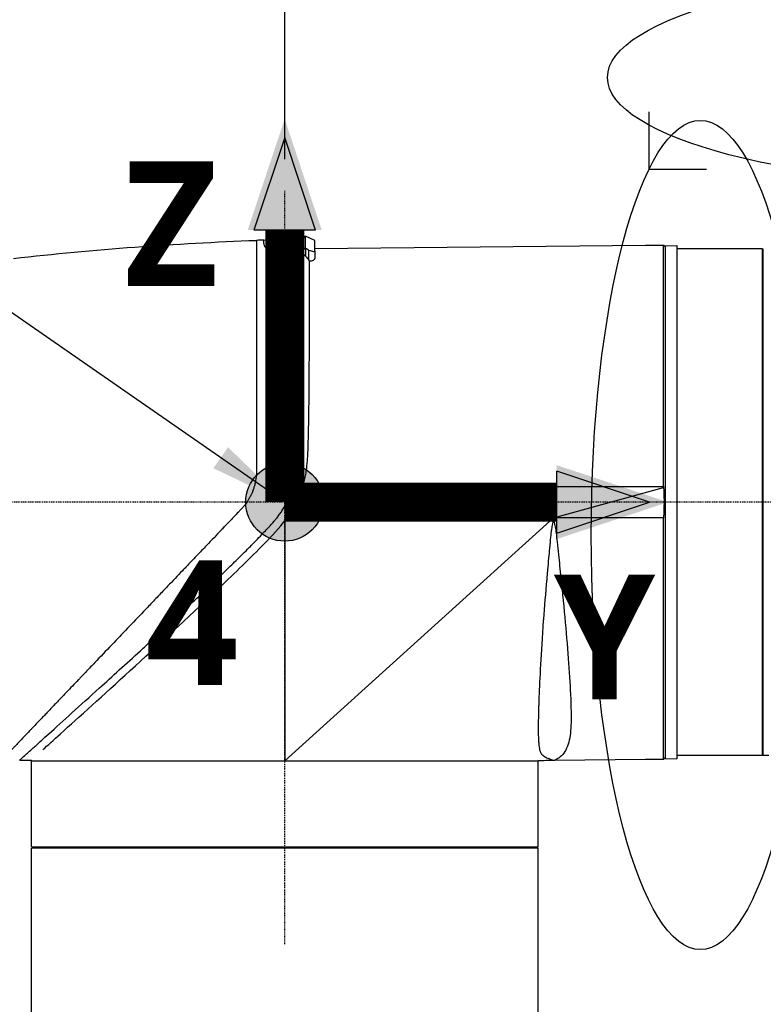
# Model space of a CAD drawing. Header units: millimetres. Extents: x 0 to 3390, y 0 to 1680.
# Tile 117 of 194: x 997 to 1092, y 1126 to 1253. Entities that reach past the tile are written whole.
import ezdxf

# ---------------------------------------------------------------- set-up
doc = ezdxf.new("R2010")
doc.units = ezdxf.units.MM
doc.header["$LTSCALE"] = 0.2
doc.linetypes.add('CENTER2', pattern=[1.125, 0.75, -0.125, 0.125, -0.125])
for name, color, linetype in [('02_Center Line', 1, 'CENTER2'), ('07_Special Line2', 76, 'Continuous'), ('12_Before Rev.Num.', 5, 'Continuous'), ('13_After Rev.Num.', 6, 'Continuous')]:
    doc.layers.add(name, color=color, linetype=linetype)
doc.layers.add('14_Mark', color=7, linetype='Continuous', true_color=0xe03c31)
doc.styles.add('Rainbow-4.0 Style', font='malgunsl.ttf')
doc.styles.add('Rainbow-5.0 Style', font='malgunsl.ttf')
doc.dimstyles.new('Rainbow-4.0 Style', dxfattribs={"dimtxt": 3.5, "dimasz": 2.5, "dimexe": 1, "dimexo": 1, "dimgap": 1, "dimtad": 1, "dimdsep": 46, "dimtxsty": 'Rainbow-4.0 Style', "dimcen": 0, "dimclrd": 251, "dimclre": 251, "dimclrt": 7, "dimazin": 3, "dimtp": 0.1, "dimtm": 0.1, "dimtfac": 0.61, "dimtmove": 0, "dimatfit": 3, "dimfxl": 1, "dimlwd": -1, "dimlwe": -1, "dimarcsym": 1})

# ---------------------------------------------------------------- blocks, each defined once
blk = doc.blocks.new('A$Cbf9293de')
for p, q in [((-103.74, 808.92), (-102.3, 809.26)), ((-98.38, 809.43), (-98.38, 809.43)), ((-97.17, 808.85), (-98.37, 809.43)), ((-97.17, 807.56), (-97.17, 808.85)), ((-99.28, 807.46), (-98.39, 807.84)), ((-98.38, 807.84), (-98.38, 807.85)), ((-97.17, 807.84), (-54.75, 808.27)), ((-97.17, 807.55), (-97.17, 806.55)), ((-54.75, 808.27), (-54.75, 808.27)), ((-52.44, 777.3), (-52.44, 808.29)), ((-52.25, 808.2), (-50.75, 808.25)), ((-52.25, 808.2), (-52.25, 742.4)), ((-50.75, 808.25), (-50.75, 742.35)), ((-39.75, 807.8), (-50.75, 807.8)), ((-39.75, 742.8), (-39.75, 807.8)), ((-39.65, 742.8), (-39.65, 807.8)), ((-104.67, 806.22), (-104.67, 806.22)), ((-104.67, 805.94), (-104.67, 805.94)), ((-104.67, 805.62), (-104.67, 805.61)), ((-104.67, 804.77), (-104.67, 804.77)), ((-104.67, 804.17), (-104.67, 804.17)), ((-104.67, 800.69), (-104.67, 800.69)), ((-39.75, 800.55), (-39.65, 800.55)), ((-104.67, 794.94), (-104.67, 794.94)), ((-99.46, 775.39), (-66.55, 777.3)), ((-66.55, 777.3), (-52.44, 777.3)), ((-66.55, 773.3), (-66.55, 777.3)), ((-66.55, 773.3), (-52.44, 777.19)), ((-100.17, 776.57), (-99.14, 776.12)), ((-101.05, 774.76), (-101.05, 774.75)), ((-99.55, 775.21), (-66.55, 773.3)), ((-107.1, 773.91), (-107.1, 773.91)), ((-101.05, 742.1), (-66.55, 773.3)), ((-52.45, 773.3), (-66.55, 773.3)), ((-52.45, 742.3), (-52.45, 773.3)), ((-108.48, 772.46), (-108.48, 772.46)), ((-101.05, 772.89), (-101.05, 742.1)), ((-39.75, 750.05), (-39.65, 750.05)), ((-39.75, 742.8), (-50.75, 742.8)), ((-38.95, 742.8), (-39.65, 742.8)), ((-135.05, 742.22), (-133.55, 742.22)), ((-133.55, 731.1), (-133.55, 742.22)), ((-133.55, 742.1), (-68.55, 742.1)), ((-68.55, 731.1), (-68.55, 742.1)), ((-66.66, 742.17), (-67.05, 742.15)), ((-54.75, 742.28), (-66.42, 742.17)), ((-54.75, 742.28), (-54.75, 742.28)), ((-52.25, 742.4), (-50.75, 742.35)), ((-133.55, 731.1), (-68.55, 731.1)), ((-68.55, 730.9), (-133.55, 730.9)), ((-133.55, 704.91), (-133.55, 730.9)), ((-126.55, 730.9), (-126.55, 731.1)), ((-103.38, 731.1), (-103.38, 730.9)), ((-102.96, 731.1), (-102.96, 730.9)), ((-99.14, 731.1), (-99.14, 730.9)), ((-98.72, 730.9), (-98.72, 731.1)), ((-75.55, 730.9), (-75.55, 731.1)), ((-68.54, 704.84), (-68.55, 730.9))]:
    blk.add_line(p, q)
for centre, major_axis, ratio, start_param, end_param in [((-89.55, 393.39), (-15.12, 415.5), 1, 6.280953, 6.283185), ((-78.84, 695.31), (17.72, -122.9), 0.067011, 3.545612, 3.565516), ((-103.46, 802.92), (-0.1, -328.93), 0.016738, 1.581219, 1.585181), ((-41.28, 865.8), (4293.52, 43.8), 0.013367, 4.709116, 4.709653), ((-102.36, 778.89), (-8.7, -9.12), 0.000171, 0.683208, 0.789218), ((-65.16, 656.39), (6124.47, 53.44), 0.014009, 1.568599, 1.568975)]:
    blk.add_ellipse(centre, major_axis=major_axis, ratio=ratio, start_param=start_param, end_param=end_param)
for points, knots in [([(-104.67, 808.89), (-104.67, 808.89), (-104.67, 807.86), (-104.67, 805.85), (-104.67, 805.84), (-104.67, 805.84), (-104.67, 805.83), (-104.67, 804.83), (-104.67, 803.6), (-104.67, 802.18), (-104.67, 801.46), (-104.67, 800.7), (-104.67, 799.89), (-104.67, 799.49), (-104.67, 799.07), (-104.67, 798.65), (-104.67, 798.44), (-104.67, 798.22), (-104.67, 798), (-104.67, 797.9), (-104.67, 797.79), (-104.67, 797.68), (-104.67, 797.57), (-104.67, 797.5), (-104.67, 797.34), (-104.67, 797.3), (-104.67, 797.26), (-104.67, 797.21), (-104.67, 795.15), (-104.67, 793.11), (-104.67, 791.26), (-104.67, 790.94), (-104.67, 790.62), (-104.67, 790.31), (-104.67, 789.24), (-104.67, 788.24), (-104.67, 787.33), (-104.67, 786.88), (-104.67, 786.44), (-104.67, 786.03), (-104.67, 785.83), (-104.67, 785.63), (-104.67, 785.44), (-104.67, 785.34), (-104.67, 785.24), (-104.67, 785.15), (-104.67, 785.1), (-104.67, 785.06), (-104.67, 785.01), (-104.67, 784.96), (-104.67, 784.96), (-104.67, 784.87), (-104.67, 784.76), (-104.67, 784.66), (-104.67, 784.55), (-104.67, 783.97), (-104.67, 783.43), (-104.67, 782.94), (-104.67, 782.65), (-104.67, 782.38), (-104.67, 782.12), (-104.67, 781.99), (-104.67, 781.86), (-104.67, 781.74), (-104.67, 781.62), (-104.67, 781.56), (-104.67, 781.39), (-104.67, 781.26), (-104.67, 781.13), (-104.67, 781), (-104.67, 780.81), (-104.67, 780.63), (-104.67, 780.46), (-104.67, 780.17), (-104.67, 779.93), (-104.67, 779.63), (-104.67, 779.48), (-104.67, 779.33), (-104.67, 779.19), (-104.67, 779.11), (-104.67, 779.04), (-104.68, 778.97), (-104.68, 778.89), (-104.69, 778.79), (-104.69, 778.74), (-104.71, 778.56), (-104.78, 778.07), (-104.82, 777.86), (-104.85, 777.74), (-104.88, 777.59), (-104.93, 777.4), (-104.97, 777.29), (-105.01, 777.15), (-105.06, 777), (-105.12, 776.81), (-105.19, 776.65), (-105.24, 776.51), (-105.27, 776.45), (-105.3, 776.38), (-105.33, 776.33), (-105.35, 776.27), (-105.36, 776.25), (-105.4, 776.18), (-105.46, 776.05), (-105.53, 775.92), (-105.6, 775.8), (-105.85, 775.36), (-106.13, 774.97), (-106.37, 774.69), (-106.45, 774.59), (-106.56, 774.48), (-106.67, 774.36), (-106.78, 774.25), (-106.89, 774.13), (-106.98, 774.03), (-107.18, 773.83), (-107.41, 773.59), (-107.6, 773.39), (-107.79, 773.19), (-107.99, 772.98), (-108.19, 772.76), (-108.3, 772.66), (-108.4, 772.55), (-108.51, 772.43), (-108.61, 772.32), (-108.75, 772.18), (-108.83, 772.1), (-108.96, 771.96), (-109.09, 771.82), (-109.23, 771.68), (-109.8, 771.08), (-110.42, 770.43), (-111.08, 769.74), (-111.49, 769.31), (-111.92, 768.86), (-112.36, 768.4), (-112.58, 768.17), (-112.8, 767.93), (-113.03, 767.69), (-113.15, 767.57), (-113.26, 767.45), (-113.38, 767.33), (-113.49, 767.21), (-113.63, 767.06), (-113.73, 766.96), (-113.88, 766.81), (-114.02, 766.65), (-114.17, 766.5), (-114.79, 765.85), (-115.43, 765.18), (-116.07, 764.51), (-116.47, 764.09), (-116.87, 763.67), (-117.28, 763.24), (-117.48, 763.03), (-117.69, 762.82), (-117.89, 762.6), (-118.1, 762.39), (-118.32, 762.15), (-118.51, 761.95), (-118.65, 761.81), (-118.78, 761.67), (-118.92, 761.52), (-120.28, 760.09), (-121.64, 758.67), (-122.97, 757.27), (-123.71, 756.51), (-124.43, 755.74), (-125.15, 754.99), (-125.51, 754.62), (-125.86, 754.25), (-126.21, 753.88), (-126.39, 753.7), (-126.56, 753.51), (-126.74, 753.33), (-126.91, 753.15), (-127.11, 752.94), (-127.26, 752.79), (-127.35, 752.69), (-127.44, 752.59), (-127.53, 752.5), (-128.02, 751.98), (-128.53, 751.45), (-129.05, 750.91), (-129.36, 750.59), (-129.67, 750.26), (-129.98, 749.93), (-130.14, 749.77), (-130.29, 749.61), (-130.45, 749.44), (-130.53, 749.36), (-130.6, 749.28), (-130.68, 749.2), (-130.72, 749.15), (-130.76, 749.11), (-130.8, 749.07), (-130.84, 749.03), (-130.9, 748.97), (-130.92, 748.95), (-131.08, 748.78), (-131.3, 748.55), (-131.56, 748.27), (-131.7, 748.13), (-131.84, 747.98), (-131.99, 747.82), (-132.15, 747.66), (-132.33, 747.47), (-132.48, 747.31), (-132.8, 746.98), (-133.06, 746.7), (-133.28, 746.47), (-133.39, 746.35), (-133.49, 746.25), (-133.59, 746.15), (-133.63, 746.11), (-133.67, 746.06), (-133.72, 746.02), (-133.74, 746), (-133.76, 745.97), (-133.78, 745.95), (-133.8, 745.93), (-133.8, 745.93), (-133.83, 745.9), (-133.89, 745.84), (-133.94, 745.78), (-134, 745.72), (-134.4, 745.3), (-134.73, 744.96), (-135, 744.67), (-135.16, 744.5), (-135.3, 744.36), (-135.42, 744.23), (-135.48, 744.17), (-135.54, 744.11), (-135.59, 744.05), (-135.62, 744.02), (-135.65, 744), (-135.67, 743.97), (-135.69, 743.94), (-135.71, 743.92), (-135.74, 743.89), (-135.78, 743.86), (-135.81, 743.82), (-135.84, 743.79), (-136.06, 743.57), (-136.21, 743.41), (-136.3, 743.31), (-136.38, 743.23), (-136.4, 743.2), (-136.41, 743.19)], [0.0000001, 0.0000001, 0.0000001, 0.0000001, 0.125, 0.125, 0.125, 0.1253503, 0.1253503, 0.1253503, 0.1875, 0.1875, 0.1875, 0.21875, 0.21875, 0.21875, 0.234375, 0.234375, 0.234375, 0.2421875, 0.2421875, 0.2421875, 0.2460937, 0.2460937, 0.2460937, 0.25, 0.25, 0.25, 0.2511149, 0.2511149, 0.2511149, 0.3034243, 0.3034243, 0.3034243, 0.3125, 0.3125, 0.3125, 0.34375, 0.34375, 0.34375, 0.359375, 0.359375, 0.359375, 0.3671875, 0.3671875, 0.3671875, 0.3710937, 0.3710937, 0.3710937, 0.3730469, 0.3730469, 0.3730469, 0.375, 0.375, 0.375, 0.3773995, 0.3773995, 0.3773995, 0.390625, 0.390625, 0.390625, 0.3984375, 0.3984375, 0.3984375, 0.4023437, 0.4023437, 0.4023437, 0.40625, 0.40625, 0.40625, 0.409484, 0.409484, 0.409484, 0.4140625, 0.4140625, 0.4140625, 0.421875, 0.421875, 0.421875, 0.4257812, 0.4257812, 0.4257812, 0.4277344, 0.4277344, 0.4277344, 0.4296875, 0.4296875, 0.4296875, 0.4375, 0.4375, 0.4375, 0.4422156, 0.4422156, 0.4422156, 0.4453125, 0.4453125, 0.4453125, 0.4492187, 0.4492187, 0.4492187, 0.4511719, 0.4511719, 0.4511719, 0.453125, 0.453125, 0.453125, 0.4564958, 0.4564958, 0.4564958, 0.46875, 0.46875, 0.46875, 0.4727702, 0.4727702, 0.4727702, 0.4765625, 0.4765625, 0.4765625, 0.484375, 0.484375, 0.484375, 0.4921875, 0.4921875, 0.4921875, 0.4960937, 0.4960937, 0.4960937, 0.5, 0.5, 0.5, 0.5059836, 0.5059836, 0.5059836, 0.53125, 0.53125, 0.53125, 0.546875, 0.546875, 0.546875, 0.5546875, 0.5546875, 0.5546875, 0.5585937, 0.5585937, 0.5585937, 0.5625, 0.5625, 0.5625, 0.5685376, 0.5685376, 0.5685376, 0.59375, 0.59375, 0.59375, 0.609375, 0.609375, 0.609375, 0.6171875, 0.6171875, 0.6171875, 0.625, 0.625, 0.625, 0.6307049, 0.6307049, 0.6307049, 0.6875, 0.6875, 0.6875, 0.71875, 0.71875, 0.71875, 0.734375, 0.734375, 0.734375, 0.7421875, 0.7421875, 0.7421875, 0.75, 0.75, 0.75, 0.7549609, 0.7549609, 0.7549609, 0.78125, 0.78125, 0.78125, 0.796875, 0.796875, 0.796875, 0.8046875, 0.8046875, 0.8046875, 0.8085937, 0.8085937, 0.8085937, 0.8105469, 0.8105469, 0.8105469, 0.8125, 0.8125, 0.8125, 0.828125, 0.828125, 0.828125, 0.8359375, 0.8359375, 0.8359375, 0.84375, 0.84375, 0.84375, 0.859375, 0.859375, 0.859375, 0.8671875, 0.8671875, 0.8671875, 0.8710937, 0.8710937, 0.8710937, 0.8730469, 0.8730469, 0.8730469, 0.875, 0.875, 0.875, 0.8787021, 0.8787021, 0.8787021, 0.90625, 0.90625, 0.90625, 0.921875, 0.921875, 0.921875, 0.9296875, 0.9296875, 0.9296875, 0.9335937, 0.9335937, 0.9335937, 0.9375, 0.9375, 0.9375, 0.9423203, 0.9423203, 0.9423203, 0.9736147, 0.9736147, 0.9736147, 1, 1, 1, 1]), ([(-99.28, 807.46), (-99.3, 807.46), (-99.36, 807.46), (-99.5, 807.47), (-99.56, 807.47), (-99.72, 807.48), (-99.83, 807.49), (-100.17, 807.5), (-100.39, 807.51), (-101.05, 807.55), (-101.53, 807.58), (-102.31, 807.65), (-102.58, 807.69), (-102.93, 807.75), (-103.07, 807.78), (-103.31, 807.85), (-103.4, 807.89), (-103.54, 807.99), (-103.58, 808.04), (-103.63, 808.15), (-103.64, 808.2), (-103.68, 808.35), (-103.7, 808.45), (-103.72, 808.58), (-103.73, 808.63), (-103.74, 808.75), (-103.74, 808.81), (-103.74, 808.88), (-103.74, 808.89), (-103.74, 808.91), (-103.74, 808.91), (-103.74, 808.92), (-103.74, 808.92), (-103.74, 808.92), (-103.74, 808.92), (-103.74, 808.92)], [-0.2942606, -0.2942606, -0.2942606, -0.2942606, -0.2900779, -0.2900779, -0.2872297, -0.2872297, -0.2815226, -0.2815226, -0.2701942, -0.2701942, -0.2477344, -0.2477344, -0.2279096, -0.2279096, -0.2119381, -0.2119381, -0.1956887, -0.1956887, -0.1764874, -0.1764874, -0.1625002, -0.1625002, -0.1230502, -0.1230502, -0.0987492, -0.0987492, -0.0511045, -0.0511045, -0.027089, -0.027089, -0.0150846, -0.0150846, -0.0090821, -0.0090821, -0.0000021, -0.0000021, -0.0000021, -0.0000021]), ([(-102.3, 809.26), (-102.3, 809.26), (-102.3, 809.26), (-102.3, 809.26), (-102.3, 809.26), (-102.3, 809.26), (-102.3, 809.26), (-102.3, 809.25), (-102.3, 809.24), (-102.29, 809.23), (-102.29, 809.22), (-102.29, 809.21), (-102.29, 809.21), (-102.29, 809.2), (-102.29, 809.19), (-102.29, 809.18), (-102.29, 809.17), (-102.29, 809.16), (-102.29, 809.14), (-102.29, 809.13), (-102.29, 809.12), (-102.29, 809.11), (-102.29, 809.1), (-102.29, 809.1)], [-0.1234483, -0.1234483, -0.1234483, -0.1234483, -0.1138915, -0.1138915, -0.1075992, -0.1075992, -0.0950198, -0.0950198, -0.06993, -0.06993, -0.0531988, -0.0531988, -0.0468352, -0.0468352, -0.0357297, -0.0357297, -0.0274255, -0.0274255, -0.0147883, -0.0147883, -0.0085779, -0.0085779, -0.0004311, -0.0004311, -0.0004311, -0.0004311]), ([(-102.29, 809.1), (-101.49, 809.13), (-100.69, 809.17), (-99.9, 809.2), (-99.61, 809.21), (-99.31, 809.22), (-99.02, 809.23), (-98.87, 809.24), (-98.73, 809.25), (-98.58, 809.25), (-98.52, 809.25), (-98.45, 809.26), (-98.39, 809.26)], [0.000085, 0.000085, 0.000085, 0.000085, 0.6110284, 0.6110284, 0.6110284, 0.8363328, 0.8363328, 0.8363328, 0.948985, 0.948985, 0.948985, 0.996496, 0.996496, 0.996496, 0.996496]), ([(-98.38, 807.85), (-99.08, 807.88), (-99.76, 807.92), (-101.07, 808.03), (-101.76, 808.11), (-102.28, 808.44), (-102.23, 808.62), (-102.27, 808.9), (-102.28, 809.01), (-102.29, 809.1)], [0.0019489, 0.0019489, 0.0019489, 0.0019489, 0.25, 0.25, 0.5, 0.5, 0.75, 0.75, 0.999997, 0.999997, 0.999997, 0.999997]), ([(-98.39, 809.26), (-98.39, 809.27), (-98.39, 809.34), (-98.38, 809.4), (-98.37, 809.41), (-98.37, 809.43), (-98.37, 809.43), (-98.38, 809.43)], [0.00092964, 0.00092964, 0.00092964, 0.00092964, 0.03676588, 0.03676588, 0.04926396, 0.04926396, 0.06254244, 0.06254244, 0.06254244, 0.06254244]), ([(-98.38, 807.85), (-98.39, 808.25), (-98.38, 808.57), (-98.39, 809.01), (-98.39, 809.15), (-98.39, 809.26)], [-1.0181867, -1.0181867, -1.0181867, -1.0181867, -0.6472586, -0.6472586, -0.3672024, -0.3672024, -0.3672024, -0.3672024]), ([(-98.84, 807.44), (-98.84, 805.34), (-98.83, 801.11), (-98.87, 792.88), (-98.89, 789.81), (-98.96, 784.93), (-99.01, 783.26), (-99.12, 779.87), (-99.52, 778.16), (-100.17, 776.57)], [0.0000232, 0.0000232, 0.0000232, 0.0000232, 0.4999958, 0.4999958, 0.7499979, 0.7499979, 0.874999, 0.874999, 1, 1, 1, 1]), ([(-99.28, 807.46), (-99.21, 807.46), (-99.13, 807.45), (-98.98, 807.44), (-98.91, 807.44), (-98.84, 807.44)], [0.00024209, 0.00024209, 0.00024209, 0.00024209, 0.02319993, 0.02319993, 0.04618217, 0.04618217, 0.04618217, 0.04618217]), ([(-98.38, 806.84), (-98.46, 806.94), (-98.53, 807.04), (-98.68, 807.24), (-98.76, 807.34), (-98.84, 807.44)], [-0.07622943, -0.07622943, -0.07622943, -0.07622943, -0.03808395, -0.03808395, -0.00012839, -0.00012839, -0.00012839, -0.00012839]), ([(-97.95, 807.65), (-98.01, 807.67), (-98.07, 807.7), (-98.22, 807.77), (-98.3, 807.8), (-98.38, 807.85)], [1.91745101, 1.91745101, 1.91745101, 1.91745101, 1.93759438, 1.93759438, 1.96512969, 1.96512969, 1.96512969, 1.96512969]), ([(-97.95, 807.65), (-97.85, 807.6), (-97.75, 807.56), (-97.54, 807.5), (-97.44, 807.48), (-97.29, 807.46), (-97.23, 807.47), (-97.18, 807.51), (-97.17, 807.53), (-97.17, 807.56)], [0.3256072, 0.3256072, 0.3256072, 0.3256072, 0.3579332, 0.3579332, 0.3960501, 0.3960501, 0.4329894, 0.4329894, 0.4611698, 0.4611698, 0.4611698, 0.4611698]), ([(-52.44, 808.29), (-52.42, 808.27), (-52.39, 808.24), (-52.33, 808.18), (-52.29, 808.14), (-52.25, 808.1)], [0.20137985, 0.20137985, 0.20137985, 0.20137985, 0.21152011, 0.21152011, 0.22888714, 0.22888714, 0.22888714, 0.22888714]), ([(-98.38, 806.84), (-98.31, 806.76), (-98.24, 806.67), (-98.1, 806.51), (-98.02, 806.42), (-97.95, 806.34)], [-0.0669178, -0.0669178, -0.0669178, -0.0669178, -0.03403581, -0.03403581, -0.00086344, -0.00086344, -0.00086344, -0.00086344]), ([(-98.07, 781.63), (-98.03, 782.62), (-98.01, 783.6), (-97.97, 785.52), (-97.95, 786.47), (-97.91, 789.28), (-97.9, 791.07), (-97.89, 793.91), (-97.88, 794.99), (-97.88, 796.3), (-97.88, 796.57), (-97.87, 798.99), (-97.87, 800.88), (-97.86, 804.05), (-97.86, 805.32), (-97.86, 806.23)], [0, 0, 0, 0, 0.302077, 0.302077, 0.603176, 0.603176, 1.203651, 1.203651, 1.604054, 1.604054, 1.710629, 1.710629, 2.556592, 2.556592, 3.402553, 3.402553, 3.402553, 3.402553]), ([(-97.86, 806.23), (-97.88, 806.25), (-97.89, 806.26), (-97.92, 806.3), (-97.94, 806.32), (-97.95, 806.34)], [-0.015597, -0.015597, -0.015597, -0.015597, -0.00835108, -0.00835108, -0.00118814, -0.00118814, -0.00118814, -0.00118814]), ([(-97.86, 806.23), (-97.86, 806.23), (-97.85, 806.23), (-97.84, 806.23), (-97.84, 806.23), (-97.83, 806.23), (-97.82, 806.24), (-97.79, 806.24), (-97.77, 806.24), (-97.7, 806.25), (-97.66, 806.26), (-97.52, 806.3), (-97.42, 806.33), (-97.32, 806.38), (-97.29, 806.4), (-97.23, 806.44), (-97.21, 806.47), (-97.18, 806.51), (-97.17, 806.53), (-97.17, 806.55)], [-0.1333565, -0.1333565, -0.1333565, -0.1333565, -0.1320329, -0.1320329, -0.1305633, -0.1305633, -0.1274498, -0.1274498, -0.1208251, -0.1208251, -0.1070068, -0.1070068, -0.0668715, -0.0668715, -0.0500798, -0.0500798, -0.0250301, -0.0250301, -0.0048578, -0.0048578, -0.0048578, -0.0048578]), ([(-99.14, 776.12), (-98.96, 776.56), (-98.8, 777), (-98.67, 777.46), (-98.54, 777.91), (-98.43, 778.37), (-98.35, 778.84), (-98.3, 779.1), (-98.26, 779.37), (-98.23, 779.63), (-98.18, 780.07), (-98.14, 780.52), (-98.11, 780.96), (-98.1, 781.18), (-98.08, 781.41), (-98.07, 781.63)], [0, 0, 0, 0, 0.250399, 0.250399, 0.250399, 0.500141, 0.500141, 0.500141, 0.642001, 0.642001, 0.642001, 0.879824, 0.879824, 0.879824, 1, 1, 1, 1]), ([(-135.05, 742.22), (-135.04, 742.23), (-135.01, 742.26), (-134.92, 742.34), (-134.81, 742.44), (-134.64, 742.59), (-134.4, 742.81), (-134.12, 743.05), (-133.75, 743.38), (-133.32, 743.77), (-133.01, 744.05), (-132.65, 744.37), (-132.27, 744.72), (-131.97, 744.99), (-131.65, 745.28), (-131.31, 745.58), (-129.56, 747.16), (-127.31, 749.2), (-124.81, 751.46), (-123.99, 752.21), (-123.14, 752.98), (-122.27, 753.77), (-121.39, 754.58), (-120.49, 755.4), (-119.57, 756.24), (-119.11, 756.66), (-118.65, 757.09), (-118.18, 757.52), (-117.95, 757.74), (-117.71, 757.95), (-117.48, 758.17), (-117.36, 758.28), (-117.24, 758.39), (-117.12, 758.5), (-117.06, 758.55), (-117.01, 758.6), (-116.95, 758.66), (-116.89, 758.71), (-116.86, 758.74), (-116.77, 758.82), (-116.15, 759.4), (-115.57, 759.94), (-115.03, 760.43), (-114.25, 761.16), (-113.58, 761.79), (-113, 762.33), (-112.51, 762.79), (-112.1, 763.18), (-111.76, 763.5), (-111.59, 763.66), (-111.44, 763.81), (-111.3, 763.93), (-111.24, 764), (-111.18, 764.05), (-111.12, 764.11), (-111.09, 764.14), (-111.06, 764.16), (-111.04, 764.19), (-111.02, 764.2), (-111.02, 764.2), (-111.01, 764.21), (-111, 764.22), (-110.99, 764.23), (-110.96, 764.26), (-110.57, 764.63), (-110.18, 765.01), (-109.79, 765.38), (-109.2, 765.95), (-108.61, 766.51), (-108.03, 767.09), (-107.54, 767.57), (-107.05, 768.05), (-106.56, 768.53), (-106.32, 768.77), (-106.07, 769.01), (-105.83, 769.26), (-105.71, 769.38), (-105.59, 769.5), (-105.46, 769.63), (-105.4, 769.69), (-105.34, 769.75), (-105.28, 769.81), (-105.22, 769.87), (-105.2, 769.9), (-105.1, 769.99), (-104.9, 770.19), (-104.72, 770.39), (-104.54, 770.57), (-104.03, 771.1), (-103.6, 771.55), (-103.26, 771.93), (-103.02, 772.18), (-102.82, 772.4), (-102.66, 772.58), (-102.58, 772.67), (-102.51, 772.75), (-102.44, 772.83), (-102.41, 772.86), (-102.38, 772.9), (-102.35, 772.93), (-102.32, 772.96), (-102.32, 772.97), (-102.28, 773.02), (-102.2, 773.11), (-102.11, 773.21), (-102.03, 773.31), (-101.93, 773.44), (-101.82, 773.59), (-101.71, 773.74), (-101.61, 773.88), (-101.5, 774.03), (-101.4, 774.19), (-101.29, 774.35), (-101.21, 774.49), (-101.08, 774.71), (-101.06, 774.74), (-101.04, 774.77), (-101.02, 774.8), (-100.61, 775.52), (-100.37, 776.08), (-100.23, 776.43), (-100.21, 776.48), (-100.19, 776.53), (-100.17, 776.57)], [0, 0, 0, 0, 0.0454514, 0.0454514, 0.0454514, 0.1016415, 0.1016415, 0.1016415, 0.1668041, 0.1668041, 0.1668041, 0.2137784, 0.2137784, 0.2137784, 0.25, 0.25, 0.25, 0.4381191, 0.4381191, 0.4381191, 0.5, 0.5, 0.5, 0.5625, 0.5625, 0.5625, 0.59375, 0.59375, 0.59375, 0.609375, 0.609375, 0.609375, 0.6171875, 0.6171875, 0.6171875, 0.6210938, 0.6210938, 0.6210938, 0.625, 0.625, 0.625, 0.6504821, 0.6504821, 0.6504821, 0.6875, 0.6875, 0.6875, 0.71875, 0.71875, 0.71875, 0.734375, 0.734375, 0.734375, 0.7421875, 0.7421875, 0.7421875, 0.7460938, 0.7460938, 0.7460938, 0.7480469, 0.7480469, 0.7480469, 0.75, 0.75, 0.75, 0.7749656, 0.7749656, 0.7749656, 0.8125, 0.8125, 0.8125, 0.84375, 0.84375, 0.84375, 0.859375, 0.859375, 0.859375, 0.8671875, 0.8671875, 0.8671875, 0.8710938, 0.8710938, 0.8710938, 0.875, 0.875, 0.875, 0.8830858, 0.8830858, 0.8830858, 0.90625, 0.90625, 0.90625, 0.921875, 0.921875, 0.921875, 0.9296875, 0.9296875, 0.9296875, 0.9335938, 0.9335938, 0.9335938, 0.9375, 0.9375, 0.9375, 0.9444937, 0.9444937, 0.9444937, 0.953125, 0.953125, 0.953125, 0.9609375, 0.9609375, 0.9609375, 0.96875, 0.96875, 0.96875, 0.9699349, 0.9699349, 0.9699349, 0.9961893, 0.9961893, 0.9961893, 1, 1, 1, 1]), ([(-132.07, 743.55), (-131.47, 744.09), (-130.71, 744.77), (-129.81, 745.59), (-127.48, 747.69), (-124.33, 750.54), (-120.86, 753.71), (-117.38, 756.88), (-113.58, 760.38), (-109.73, 764.03), (-107.8, 765.86), (-105.88, 767.75), (-103.97, 769.66), (-103.02, 770.62), (-102.1, 771.61), (-101.24, 772.66), (-100.68, 773.33), (-100.17, 774.05), (-99.75, 774.82), (-99.52, 775.24), (-99.32, 775.67), (-99.14, 776.12)], [0.1527968, 0.1527968, 0.1527968, 0.1527968, 0.2498665, 0.2498665, 0.2498665, 0.4999431, 0.4999431, 0.4999431, 0.7499761, 0.7499761, 0.7499761, 0.8749902, 0.8749902, 0.8749902, 0.9375, 0.9375, 0.9375, 0.9779902, 0.9779902, 0.9779902, 1, 1, 1, 1]), ([(-66.66, 742.17), (-66.66, 742.17), (-66.68, 742.18), (-66.7, 742.19), (-66.71, 742.19), (-66.73, 742.2), (-66.74, 742.2), (-66.77, 742.22), (-66.83, 742.24), (-66.92, 742.27), (-66.93, 742.28), (-66.93, 742.28), (-66.95, 742.29), (-67.09, 742.34), (-67.19, 742.38), (-67.24, 742.4), (-67.24, 742.4), (-67.25, 742.4), (-67.25, 742.4), (-67.26, 742.4), (-67.26, 742.4), (-67.26, 742.4), (-67.26, 742.41), (-67.26, 742.41), (-67.27, 742.41), (-67.36, 742.44), (-67.45, 742.48), (-67.52, 742.52), (-67.55, 742.53), (-67.57, 742.54), (-67.59, 742.55), (-67.75, 742.63), (-67.9, 742.73), (-68.03, 742.9), (-68.05, 742.92), (-68.07, 742.95), (-68.08, 742.97), (-68.16, 743.09), (-68.24, 743.27), (-68.31, 743.56), (-68.31, 743.59), (-68.32, 743.62), (-68.33, 743.65), (-68.33, 743.67), (-68.34, 743.71), (-68.34, 743.72), (-68.36, 743.82), (-68.38, 743.99), (-68.41, 744.24), (-68.43, 744.42), (-68.44, 744.59), (-68.45, 744.73), (-68.45, 744.77), (-68.45, 744.79), (-68.45, 744.85), (-68.47, 745.22), (-68.48, 745.6), (-68.48, 745.99), (-68.48, 746.11), (-68.48, 746.24), (-68.48, 746.36), (-68.48, 747.13), (-68.46, 748.06), (-68.43, 749.16), (-68.42, 749.34), (-68.41, 749.53), (-68.41, 749.72), (-68.41, 749.72), (-68.41, 749.72), (-68.41, 749.72), (-68.4, 749.82), (-68.4, 749.92), (-68.4, 750.02), (-68.39, 750.11), (-68.39, 750.24), (-68.39, 750.32), (-68.34, 751.45), (-68.28, 752.83), (-68.19, 754.49), (-68.1, 756.09), (-67.99, 757.97), (-67.83, 760.14), (-67.82, 760.24), (-67.81, 760.35), (-67.8, 760.45), (-67.79, 760.6), (-67.78, 760.79), (-67.77, 760.9), (-67.65, 762.49), (-67.5, 764.25), (-67.33, 766.15), (-67.32, 766.25), (-67.31, 766.35), (-67.31, 766.46), (-67.29, 766.64), (-67.27, 766.82), (-67.26, 766.98), (-67.21, 767.47), (-67.17, 767.98), (-67.12, 768.5), (-67.09, 768.76), (-67.07, 769.03), (-67.04, 769.3), (-67.03, 769.43), (-67.02, 769.56), (-67, 769.7), (-67, 769.77), (-66.99, 769.84), (-66.99, 769.91), (-66.98, 769.94), (-66.98, 769.97), (-66.98, 770.01), (-66.97, 770.04), (-66.97, 770.05), (-66.97, 770.11), (-66.92, 770.63), (-66.88, 771.02), (-66.85, 771.28), (-66.82, 771.55), (-66.81, 771.64), (-66.81, 771.7), (-66.8, 771.74), (-66.77, 771.9), (-66.72, 772.18), (-66.71, 772.28), (-66.68, 772.43), (-66.67, 772.51), (-66.61, 772.82), (-66.57, 773.09), (-66.55, 773.3)], [0.5000001, 0.5000001, 0.5000001, 0.5000001, 0.5117187, 0.5117187, 0.5117187, 0.515625, 0.515625, 0.515625, 0.5292969, 0.5292969, 0.5292969, 0.53125, 0.53125, 0.53125, 0.5429687, 0.5429687, 0.5429687, 0.5449219, 0.5449219, 0.5449219, 0.5458984, 0.5458984, 0.5458984, 0.546875, 0.546875, 0.546875, 0.5589917, 0.5589917, 0.5589917, 0.5625, 0.5625, 0.5625, 0.5898437, 0.5898437, 0.5898437, 0.59375, 0.59375, 0.59375, 0.6205144, 0.6205144, 0.6205144, 0.6230469, 0.6230469, 0.6230469, 0.625, 0.625, 0.625, 0.640625, 0.640625, 0.640625, 0.6523437, 0.6523437, 0.6523437, 0.65625, 0.65625, 0.65625, 0.6801538, 0.6801538, 0.6801538, 0.6875, 0.6875, 0.6875, 0.734375, 0.734375, 0.734375, 0.7420882, 0.7420882, 0.7420882, 0.7421875, 0.7421875, 0.7421875, 0.7460937, 0.7460937, 0.7460937, 0.75, 0.75, 0.75, 0.8103967, 0.8103967, 0.8103967, 0.8683854, 0.8683854, 0.8683854, 0.8710937, 0.8710937, 0.8710937, 0.875, 0.875, 0.875, 0.9296875, 0.9296875, 0.9296875, 0.932524, 0.932524, 0.932524, 0.9375, 0.9375, 0.9375, 0.953125, 0.953125, 0.953125, 0.9609375, 0.9609375, 0.9609375, 0.9648438, 0.9648438, 0.9648438, 0.9667969, 0.9667969, 0.9667969, 0.9677734, 0.9677734, 0.9677734, 0.96875, 0.96875, 0.96875, 0.9765625, 0.9765625, 0.9765625, 0.984375, 0.984375, 0.984375, 0.9902344, 0.9902344, 0.9902344, 0.9921875, 0.9921875, 0.9921875, 1, 1, 1, 1]), ([(-66.55, 773.3), (-66.52, 773.04), (-66.49, 772.78), (-66.44, 772.52), (-66.39, 772.26), (-66.32, 772), (-66.28, 771.74), (-66.25, 771.6), (-66.24, 771.47), (-66.22, 771.33), (-66.19, 770.95), (-66.14, 770.57), (-66.1, 770.19), (-66.04, 769.65), (-65.98, 769.1), (-65.93, 768.56), (-65.88, 768.08), (-65.83, 767.61), (-65.78, 767.13), (-65.57, 765.12), (-65.37, 763.15), (-65.19, 761.25), (-64.84, 757.5), (-64.55, 754.05), (-64.41, 751.19), (-64.33, 749.62), (-64.29, 748.23), (-64.32, 747.03), (-64.35, 746.05), (-64.42, 745.21), (-64.6, 744.52), (-64.8, 743.75), (-65.13, 743.16), (-65.54, 742.77), (-65.75, 742.57), (-65.98, 742.42), (-66.15, 742.32), (-66.32, 742.23), (-66.44, 742.17), (-66.44, 742.17)], [0, 0, 0, 0, 0.0078662, 0.0078662, 0.0078662, 0.0158373, 0.0158373, 0.0158373, 0.0200432, 0.0200432, 0.0200432, 0.0315142, 0.0315142, 0.0315142, 0.0481377, 0.0481377, 0.0481377, 0.0628324, 0.0628324, 0.0628324, 0.1253966, 0.1253966, 0.1253966, 0.2495066, 0.2495066, 0.2495066, 0.3179461, 0.3179461, 0.3179461, 0.3740344, 0.3740344, 0.3740344, 0.4369625, 0.4369625, 0.4369625, 0.4687295, 0.4687295, 0.4687295, 0.5000103, 0.5000103, 0.5000103, 0.5000103]), ([(-68.35, 742.11), (-68.38, 742.11), (-68.42, 742.11), (-68.49, 742.1), (-68.52, 742.1), (-68.55, 742.1)], [0.000001, 0.000001, 0.000001, 0.000001, 0.01048087, 0.01048087, 0.02096239, 0.02096239, 0.02096239, 0.02096239]), ([(-67.55, 742.14), (-67.68, 742.13), (-67.82, 742.13), (-68.08, 742.12), (-68.22, 742.11), (-68.35, 742.11)], [0.000001, 0.000001, 0.000001, 0.000001, 0.04003034, 0.04003034, 0.08005968, 0.08005968, 0.08005968, 0.08005968]), ([(-67.05, 742.15), (-67.05, 742.15), (-67.05, 742.15), (-67.05, 742.15), (-67.06, 742.15), (-67.08, 742.15), (-67.1, 742.15), (-67.13, 742.15), (-67.16, 742.15), (-67.2, 742.15), (-67.24, 742.15), (-67.29, 742.15), (-67.34, 742.15), (-67.39, 742.14), (-67.44, 742.14), (-67.5, 742.14), (-67.51, 742.14), (-67.53, 742.14), (-67.55, 742.14)], [0.5001113, 0.5001113, 0.5001113, 0.5001113, 0.5371922, 0.5371922, 0.5371922, 0.6445452, 0.6445452, 0.6445452, 0.7519004, 0.7519004, 0.7519004, 0.859272, 0.859272, 0.859272, 0.9666909, 0.9666909, 0.9666909, 1, 1, 1, 1]), ([(-66.44, 742.17), (-66.44, 742.17), (-66.44, 742.17), (-66.44, 742.17)], [0.5000102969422, 0.5000102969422, 0.5000102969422, 0.5000102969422, 0.500010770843, 0.500010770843, 0.500010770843, 0.5000107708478]), ([(-52.25, 742.5), (-52.29, 742.46), (-52.33, 742.42), (-52.4, 742.36), (-52.42, 742.33), (-52.45, 742.3)], [0.32153635, 0.32153635, 0.32153635, 0.32153635, 0.33890339, 0.33890339, 0.35005006, 0.35005006, 0.35005006, 0.35005006])]:
    blk.add_open_spline(points, degree=3, knots=knots)
for points in [[(-135.86, 806.57), (-125.49, 807.74), (-115.09, 808.51), (-104.67, 808.89)], [(-102.3, 809.26), (-100.99, 809.33), (-99.68, 809.39), (-98.38, 809.43)], [(-98.38, 809.43), (-98.38, 809.43), (-98.37, 809.43), (-98.37, 809.43)], [(-104.67, 804.97), (-104.67, 804.98), (-104.67, 804.98), (-104.67, 804.98)], [(-104.67, 789.32), (-104.67, 788.81), (-104.67, 788.3), (-104.67, 787.8)], [(-133.55, 742.22), (-133.55, 742.22), (-133.55, 742.22), (-133.55, 742.22)], [(-66.44, 742.17), (-66.51, 742.17), (-66.59, 742.17), (-66.66, 742.17)]]:
    blk.add_open_spline(points, degree=3)
for points, weights in [([(-52.44, 777.19), (-52.33, 775.25), (-52.45, 773.3)], [1.21801018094, 1.22010971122, 1.21788987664]), ([(-52.44, 777.3), (-52.44, 777.25), (-52.44, 777.19)], [1.2138015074, 1.21379366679, 1.21378259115])]:
    blk.add_rational_spline(points, weights, degree=2)
at = {"layer": '02_Center Line'}
for p, q in [((-101.05, 718.6), (-101.05, 815.32)), ((33.57, 775.3), (-157.03, 775.3))]:
    blk.add_line(p, q, dxfattribs=at)
blk = doc.blocks.new('*D155')
at = {"color": 251, "linetype": 'ByBlock', "transparency": 16777216}
for p, q in [((1091.05, 1290.64), (902.72, 1290.64)), ((906.72, 1200.64), (906.72, 1280.64)), ((970.97, 1190.64), (902.72, 1190.64))]:
    blk.add_line(p, q, dxfattribs=at)
at = {"color": 251, "transparency": 16777216}
for points in [[(905.05, 1280.64), (908.39, 1280.64), (906.72, 1290.64)], [(905.05, 1200.64), (908.39, 1200.64), (906.72, 1190.64)]]:
    blk.add_solid(points, dxfattribs=at)
at = {"layer": 'Defpoints', "color": 0, "transparency": 16777216}
for p in [(906.72, 1290.64), (1095.05, 1290.64), (974.97, 1190.64)]:
    blk.add_point(p, dxfattribs=at)
at = {"color": 7, "transparency": 16777216, "insert": (895.44, 1240.64), "char_height": 14, "attachment_point": 5, "rotation": 90, "style": 'Rainbow-4.0 Style'}
blk.add_mtext('100', dxfattribs=at)
blk = doc.blocks.new('*D156')
at = {"color": 251, "linetype": 'ByBlock', "transparency": 16777216}
for p, q in [((1091.05, 1290.64), (863.13, 1290.64)), ((867.13, 1280.64), (867.13, 570.64)), ((945.36, 560.64), (863.13, 560.64))]:
    blk.add_line(p, q, dxfattribs=at)
at = {"color": 251, "transparency": 16777216}
for points in [[(865.46, 1280.64), (868.79, 1280.64), (867.13, 1290.64)], [(865.46, 570.64), (868.79, 570.64), (867.13, 560.64)]]:
    blk.add_solid(points, dxfattribs=at)
at = {"layer": 'Defpoints', "color": 0, "transparency": 16777216}
for p in [(1095.05, 1290.64), (867.13, 560.64), (949.36, 560.64)]:
    blk.add_point(p, dxfattribs=at)
at = {"color": 7, "transparency": 16777216, "insert": (855.88, 925.64), "char_height": 14, "attachment_point": 5, "rotation": 90, "style": 'Rainbow-4.0 Style'}
blk.add_mtext('730', dxfattribs=at)
blk = doc.blocks.new('*D159')
at = {"color": 251, "linetype": 'ByBlock', "transparency": 16777216}
for p, q in [((1030.95, 1234.66), (1030.95, 1348.8)), ((1125.55, 1300.64), (1125.55, 1348.8)), ((1040.95, 1344.8), (1115.55, 1344.8))]:
    blk.add_line(p, q, dxfattribs=at)
at = {"color": 251, "transparency": 16777216}
for points in [[(1040.95, 1346.46), (1040.95, 1343.13), (1030.95, 1344.8)], [(1115.55, 1346.46), (1115.55, 1343.13), (1125.55, 1344.8)]]:
    blk.add_solid(points, dxfattribs=at)
at = {"layer": 'Defpoints', "color": 0, "transparency": 16777216}
for p in [(1125.55, 1344.8), (1125.55, 1296.64), (1030.95, 1230.66)]:
    blk.add_point(p, dxfattribs=at)
at = {"color": 7, "transparency": 16777216, "insert": (1078.25, 1356.03), "char_height": 14, "attachment_point": 5, "style": 'Rainbow-4.0 Style'}
blk.add_mtext('94.6', dxfattribs=at)
blk = doc.blocks.new('A$C19ebd0c3_1234')
for q in [(46.93, -0.78), (54.3, 6.59)]:
    blk.add_line((46.93, 6.59), q)
blk.add_ellipse((0, 0), major_axis=(53.19, 0), ratio=0.263273)
blk = doc.blocks.new('A$C3a293ff3')
at = {"layer": '07_Special Line2'}
blk.add_hatch(color=256, dxfattribs=at).paths.add_polyline_path([(49.16, 0), (34.9, 4.75), (34.9, -4.75)])
at = {"layer": '12_Before Rev.Num.'}
blk.add_hatch(color=256, dxfattribs=at).paths.add_polyline_path([(0, 49.16), (-4.75, 34.9), (4.75, 34.9)])
at = {"layer": '14_Mark'}
h = blk.add_hatch(color=256, dxfattribs=at)
h.dxf.hatch_style = 1
h.paths.add_polyline_path([(5, 0, 1), (-5, 0, 1)])
at = {"layer": '07_Special Line2'}
for p, q in [((34.9, -3.96), (34.9, 3.96)), ((46.78, 0), (34.9, 3.96)), ((34.9, -3.96), (46.78, 0))]:
    blk.add_line(p, q, dxfattribs=at)
at = {"layer": '07_Special Line2', "const_width": 5}
blk.add_lwpolyline([(34.9, 0), (0, 0)], dxfattribs=at)
at = {"layer": '12_Before Rev.Num.'}
for p, q in [((0, 46.78), (-3.96, 34.9)), ((3.96, 34.9), (0, 46.78)), ((3.96, 34.9), (-3.96, 34.9))]:
    blk.add_line(p, q, dxfattribs=at)
at = {"layer": '12_Before Rev.Num.', "const_width": 5}
blk.add_lwpolyline([(0, 34.9), (0, 0)], dxfattribs=at)
at = {"layer": '14_Mark'}
blk.add_circle((0, 0), 5, dxfattribs=at)
at = {"layer": '07_Special Line2', "insert": (34.53, -17.31), "char_height": 16, "attachment_point": 4, "style": 'Rainbow-5.0 Style'}
blk.add_mtext('{\\fMalgun Gothic Semilight|b1|i0|c129|p50;Y}', dxfattribs=at)
at = {"layer": '12_Before Rev.Num.', "insert": (-20.59, 35.73), "char_height": 16, "attachment_point": 4, "style": 'Rainbow-5.0 Style'}
blk.add_mtext('{\\fMalgun Gothic Semilight|b1|i0|c129|p50;Z}', dxfattribs=at)
at = {"layer": '14_Mark', "insert": (-17.84, -15.46), "char_height": 16, "attachment_point": 4, "style": 'Rainbow-5.0 Style'}
blk.add_mtext('{\\fMalgun Gothic Semilight|b1|i0|c129|p50;4}', dxfattribs=at)

msp = doc.modelspace()

# ---------------------------------------------------------------- block references
for name, p in [('A$Cbf9293de', (1131.996, 415.338)), ('A$C3a293ff3', (1030.946, 1190.638))]:
    msp.add_blockref(name, p)
at = {"layer": '13_After Rev.Num.'}
msp.add_blockref('A$C19ebd0c3_1234', (1125.546, 1245.123), dxfattribs=at)
at = {"layer": '13_After Rev.Num.', "rotation": 90.00000000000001}
msp.add_blockref('A$C19ebd0c3_1234', (1084.272, 1186.426), dxfattribs=at)

# ---------------------------------------------------------------- dimensions: what is measured, and where the dimension line sits
for base, p1, p2, angle, picture, middle in [((1125.546, 1344.797), (1030.946, 1230.66), (1125.546, 1296.638), 180, '*D159', (1078.246, 1356.035)), ((867.127, 560.638), (1095.046, 1290.638), (949.359, 560.638), 90, '*D156', (855.885, 925.638)), ((906.721, 1290.638), (974.966, 1190.638), (1095.046, 1290.638), 90, '*D155', (895.44, 1240.638))]:
    dim = msp.add_linear_dim(base=base, p1=p1, p2=p2, angle=angle, dimstyle='Rainbow-4.0 Style', override={"dimscale": 4, "dimtol": 0, "dimlim": 0, "dimtp": 0.1, "dimtm": 0.1, "dimtfac": 0.61, "dimtdec": 2, "dimtolj": 0, "dimtzin": 8})
    dim.commit()
    dim.dimension.update_dxf_attribs({"geometry": picture, "text_midpoint": middle})

# ---------------------------------------------------------------- leaders
at = {"annotation_type": 0, "has_hookline": 1, "hookline_direction": 1}
for points in [[(1030.946, 1190.638), (823.857, 1334.309), (813.857, 1334.309)], [(1031.033, 1043.985), (823.76, 1235.017), (813.76, 1235.017)]]:
    msp.add_leader(points, dimstyle='Rainbow-4.0 Style', override={"dimscale": 4}, dxfattribs=at)

doc.saveas('drawing.dxf')
